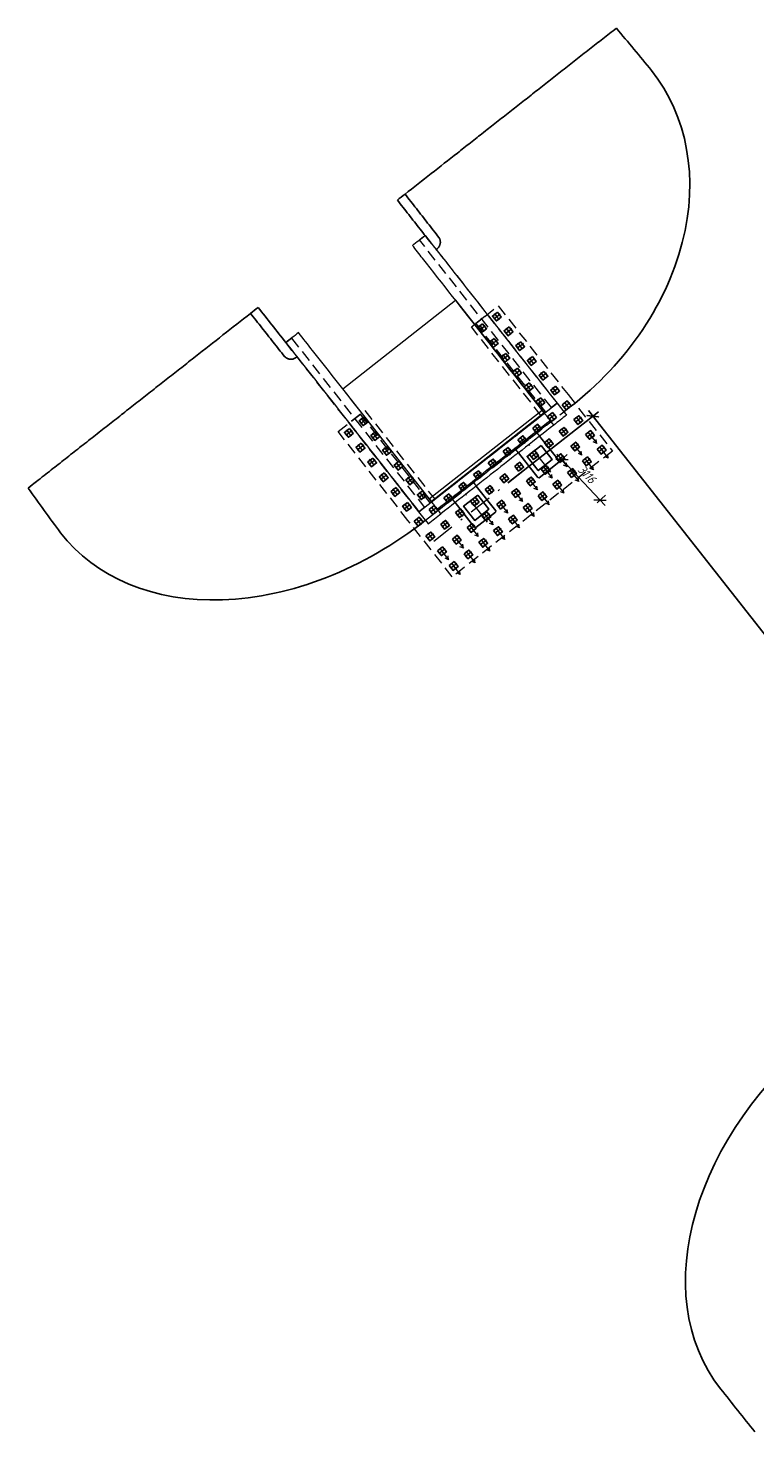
# Model space of a CAD drawing. Header units: metres. Extents: x 1285860 to 1560489, y -721344 to 834863.
# Tile 12 of 256: x 1298335 to 1298376, y 739196 to 739274. Entities that reach past the tile are written whole.
import ezdxf
from ezdxf.enums import TextEntityAlignment as Align

# ---------------------------------------------------------------- set-up
doc = ezdxf.new("R2010")
doc.units = ezdxf.units.M
doc.header["$LTSCALE"] = 0.2
doc.linetypes.add('DASHDOT2', pattern=[12.7, 6.35, -3.175, 0, -3.175])
doc.linetypes.add('HIDDEN2', pattern=[4.7625, 3.175, -1.5875])
doc.layers.get('0').update_dxf_attribs({"lineweight": 35})
for name, color, linetype in [('!OIS-G-stoiki', 90, 'Continuous'), ('!OIS-G-svai', 55, 'Continuous'), ('!OIS-K-zalivka-252', 252, 'Continuous')]:
    doc.layers.add(name, color=color, linetype=linetype)
for name, color, linetype, lineweight in [('!OIS-G-svai-osi', 30, 'DASHDOT2', 18), ('!OIS-K-osi', 30, 'DASHDOT2', 18), ('!OIS-K-razm', 10, 'Continuous', 20), ('!OIS-K-s0.5', 50, 'Continuous', 35)]:
    doc.layers.add(name, color=color, linetype=linetype, lineweight=lineweight)
doc.layers.add('!OIS-K-construct', color=125, linetype='Continuous', plot=False)
doc.styles.add('OIS_Ann', font='simplex.shx', dxfattribs={"width": 0.85, "oblique": 15, "height": 2.5})
doc.styles.add('Simplex', font='simplex.shx', dxfattribs={"width": 0.85, "oblique": 15})
doc.dimstyles.new('M200n', dxfattribs={"dimscale": 0.2, "dimtxt": 2.5, "dimasz": 2.5, "dimexe": 2, "dimexo": 0, "dimgap": 1, "dimtad": 1, "dimdec": 0, "dimlfac": 1000, "dimzin": 1, "dimdsep": 46, "dimtxsty": 'Simplex', "dimblk": 'ARCHTICK', "dimcen": 1.5, "dimdle": 2, "dimclrd": 256, "dimclre": 256, "dimclrt": 256, "dimazin": 0, "dimtfac": 1, "dimtdec": 0, "dimtmove": 0, "dimatfit": 3, "dimfxl": 1, "dimtolj": 1, "dimtzin": 9, "dimlwd": -1, "dimlwe": -1, "dimarcsym": 1})

# ---------------------------------------------------------------- blocks, each defined once
blk = doc.blocks.new('*U148')
at = {"layer": '!OIS-G-svai-osi'}
for p, q in [((0, 0.225), (0, -0.225)), ((0.225, 0), (-0.225, 0))]:
    blk.add_line(p, q, dxfattribs=at)
blk.add_lwpolyline([(-0.175, 0.175), (0.175, 0.175), (0.175, -0.175), (-0.175, -0.175)], close=True)
at = {"layer": '!OIS-K-construct', "style": 'OIS_Ann', "oblique": 15, "width": 0.85}
blk.add_text('ОП ', height=0.05, dxfattribs=at).set_placement((0, 0), align=Align.BOTTOM_RIGHT)
blk.add_text('СВ ', height=0.05, dxfattribs=at).set_placement((0, -0.1), align=Align.TOP_RIGHT)
blk.add_attdef('ОП_N', text='', height=0.05, dxfattribs=at).set_placement((0, 0), align=Align.BOTTOM_LEFT)
blk.add_attdef('СВ_N', text='', height=0.05, dxfattribs=at).set_placement((0, -0.1), align=Align.TOP_LEFT)
blk = doc.blocks.new('*U149')
at = {"layer": '!OIS-G-svai-osi'}
for p, q in [((0, 0.225), (0, -0.225)), ((0.225, 0), (-0.225, 0))]:
    blk.add_line(p, q, dxfattribs=at)
blk.add_lwpolyline([(-0.175, 0.175), (0.175, 0.175), (0.175, -0.175), (-0.175, -0.175)], close=True)
at = {"layer": '!OIS-K-construct', "style": 'OIS_Ann', "oblique": 15, "width": 0.85}
blk.add_text('ОП ', height=0.05, dxfattribs=at).set_placement((0, 0), align=Align.BOTTOM_RIGHT)
blk.add_text('СВ ', height=0.05, dxfattribs=at).set_placement((0, -0.1), align=Align.TOP_RIGHT)
blk.add_attdef('ОП_N', text='', height=0.05, dxfattribs=at).set_placement((0, 0), align=Align.BOTTOM_LEFT)
blk.add_attdef('СВ_N', text='', height=0.05, dxfattribs=at).set_placement((0, -0.1), align=Align.TOP_LEFT)
blk = doc.blocks.new('*U142')
at = {"layer": '!OIS-G-svai-osi'}
for p, q in [((0, 0.225), (0, -0.225)), ((0.225, 0), (-0.225, 0))]:
    blk.add_line(p, q, dxfattribs=at)
blk.add_lwpolyline([(-0.175, 0.175), (0.175, 0.175), (0.175, -0.175), (-0.175, -0.175)], close=True)
at = {"layer": '!OIS-K-construct', "style": 'OIS_Ann', "oblique": 15, "width": 0.85}
blk.add_text('ОП ', height=0.05, dxfattribs=at).set_placement((0, 0), align=Align.BOTTOM_RIGHT)
blk.add_text('СВ ', height=0.05, dxfattribs=at).set_placement((0, -0.1), align=Align.TOP_RIGHT)
blk.add_attdef('ОП_N', text='', height=0.05, dxfattribs=at).set_placement((0, 0), align=Align.BOTTOM_LEFT)
blk.add_attdef('СВ_N', text='', height=0.05, dxfattribs=at).set_placement((0, -0.1), align=Align.TOP_LEFT)
blk = doc.blocks.new('*U143')
at = {"layer": '!OIS-G-svai-osi'}
for p, q in [((0, 0.225), (0, -0.225)), ((0.225, 0), (-0.225, 0))]:
    blk.add_line(p, q, dxfattribs=at)
blk.add_lwpolyline([(-0.175, 0.175), (0.175, 0.175), (0.175, -0.175), (-0.175, -0.175)], close=True)
at = {"layer": '!OIS-K-construct', "style": 'OIS_Ann', "oblique": 15, "width": 0.85}
blk.add_text('ОП ', height=0.05, dxfattribs=at).set_placement((0, 0), align=Align.BOTTOM_RIGHT)
blk.add_text('СВ ', height=0.05, dxfattribs=at).set_placement((0, -0.1), align=Align.TOP_RIGHT)
blk.add_attdef('ОП_N', text='', height=0.05, dxfattribs=at).set_placement((0, 0), align=Align.BOTTOM_LEFT)
blk.add_attdef('СВ_N', text='', height=0.05, dxfattribs=at).set_placement((0, -0.1), align=Align.TOP_LEFT)
blk = doc.blocks.new('*U19')
at = {"layer": '!OIS-G-svai-osi'}
for p, q in [((0, 0.225), (0, -0.225)), ((0.225, 0), (-0.225, 0))]:
    blk.add_line(p, q, dxfattribs=at)
blk.add_lwpolyline([(-0.175, 0.175), (0.175, 0.175), (0.175, -0.175), (-0.175, -0.175)], close=True)
at = {"layer": '!OIS-K-construct', "style": 'OIS_Ann', "oblique": 15, "width": 0.85}
blk.add_text('ОП ', height=0.05, dxfattribs=at).set_placement((0, 0), align=Align.BOTTOM_RIGHT)
blk.add_text('СВ ', height=0.05, dxfattribs=at).set_placement((0, -0.1), align=Align.TOP_RIGHT)
blk.add_attdef('ОП_N', text='', height=0.05, dxfattribs=at).set_placement((0, 0), align=Align.BOTTOM_LEFT)
blk.add_attdef('СВ_N', text='', height=0.05, dxfattribs=at).set_placement((0, -0.1), align=Align.TOP_LEFT)
blk = doc.blocks.new('*U20')
at = {"layer": '!OIS-G-svai-osi'}
for p, q in [((0, 0.225), (0, -0.225)), ((0.225, 0), (-0.225, 0))]:
    blk.add_line(p, q, dxfattribs=at)
blk.add_lwpolyline([(-0.175, 0.175), (0.175, 0.175), (0.175, -0.175), (-0.175, -0.175)], close=True)
at = {"layer": '!OIS-K-construct', "style": 'OIS_Ann', "oblique": 15, "width": 0.85}
blk.add_text('ОП ', height=0.05, dxfattribs=at).set_placement((0, 0), align=Align.BOTTOM_RIGHT)
blk.add_text('СВ ', height=0.05, dxfattribs=at).set_placement((0, -0.1), align=Align.TOP_RIGHT)
blk.add_attdef('ОП_N', text='', height=0.05, dxfattribs=at).set_placement((0, 0), align=Align.BOTTOM_LEFT)
blk.add_attdef('СВ_N', text='', height=0.05, dxfattribs=at).set_placement((0, -0.1), align=Align.TOP_LEFT)
blk = doc.blocks.new('*U21')
at = {"layer": '!OIS-G-svai-osi'}
for p, q in [((0, 0.225), (0, -0.225)), ((0.225, 0), (-0.225, 0))]:
    blk.add_line(p, q, dxfattribs=at)
blk.add_lwpolyline([(-0.175, 0.175), (0.175, 0.175), (0.175, -0.175), (-0.175, -0.175)], close=True)
at = {"layer": '!OIS-K-construct', "style": 'OIS_Ann', "oblique": 15, "width": 0.85}
blk.add_text('ОП ', height=0.05, dxfattribs=at).set_placement((0, 0), align=Align.BOTTOM_RIGHT)
blk.add_text('СВ ', height=0.05, dxfattribs=at).set_placement((0, -0.1), align=Align.TOP_RIGHT)
blk.add_attdef('ОП_N', text='', height=0.05, dxfattribs=at).set_placement((0, 0), align=Align.BOTTOM_LEFT)
blk.add_attdef('СВ_N', text='', height=0.05, dxfattribs=at).set_placement((0, -0.1), align=Align.TOP_LEFT)
blk = doc.blocks.new('*U22')
at = {"layer": '!OIS-G-svai-osi'}
for p, q in [((0, 0.225), (0, -0.225)), ((0.225, 0), (-0.225, 0))]:
    blk.add_line(p, q, dxfattribs=at)
blk.add_lwpolyline([(-0.175, 0.175), (0.175, 0.175), (0.175, -0.175), (-0.175, -0.175)], close=True)
at = {"layer": '!OIS-K-construct', "style": 'OIS_Ann', "oblique": 15, "width": 0.85}
blk.add_text('ОП ', height=0.05, dxfattribs=at).set_placement((0, 0), align=Align.BOTTOM_RIGHT)
blk.add_text('СВ ', height=0.05, dxfattribs=at).set_placement((0, -0.1), align=Align.TOP_RIGHT)
blk.add_attdef('ОП_N', text='', height=0.05, dxfattribs=at).set_placement((0, 0), align=Align.BOTTOM_LEFT)
blk.add_attdef('СВ_N', text='', height=0.05, dxfattribs=at).set_placement((0, -0.1), align=Align.TOP_LEFT)
blk = doc.blocks.new('*U25')
at = {"layer": '!OIS-G-svai-osi'}
for p, q in [((0, 0.225), (0, -0.225)), ((0.225, 0), (-0.225, 0))]:
    blk.add_line(p, q, dxfattribs=at)
blk.add_lwpolyline([(-0.175, 0.175), (0.175, 0.175), (0.175, -0.175), (-0.175, -0.175)], close=True)
at = {"layer": '!OIS-K-construct', "style": 'OIS_Ann', "oblique": 15, "width": 0.85}
blk.add_text('ОП ', height=0.05, dxfattribs=at).set_placement((0, 0), align=Align.BOTTOM_RIGHT)
blk.add_text('СВ ', height=0.05, dxfattribs=at).set_placement((0, -0.1), align=Align.TOP_RIGHT)
blk.add_attdef('ОП_N', text='', height=0.05, dxfattribs=at).set_placement((0, 0), align=Align.BOTTOM_LEFT)
blk.add_attdef('СВ_N', text='', height=0.05, dxfattribs=at).set_placement((0, -0.1), align=Align.TOP_LEFT)
blk = doc.blocks.new('*U26')
at = {"layer": '!OIS-G-svai-osi'}
for p, q in [((0, 0.225), (0, -0.225)), ((0.225, 0), (-0.225, 0))]:
    blk.add_line(p, q, dxfattribs=at)
blk.add_lwpolyline([(-0.175, 0.175), (0.175, 0.175), (0.175, -0.175), (-0.175, -0.175)], close=True)
at = {"layer": '!OIS-K-construct', "style": 'OIS_Ann', "oblique": 15, "width": 0.85}
blk.add_text('ОП ', height=0.05, dxfattribs=at).set_placement((0, 0), align=Align.BOTTOM_RIGHT)
blk.add_text('СВ ', height=0.05, dxfattribs=at).set_placement((0, -0.1), align=Align.TOP_RIGHT)
blk.add_attdef('ОП_N', text='', height=0.05, dxfattribs=at).set_placement((0, 0), align=Align.BOTTOM_LEFT)
blk.add_attdef('СВ_N', text='', height=0.05, dxfattribs=at).set_placement((0, -0.1), align=Align.TOP_LEFT)
blk = doc.blocks.new('*U145')
at = {"layer": '!OIS-G-svai-osi'}
for p, q in [((0, 0.225), (0, -0.225)), ((0.225, 0), (-0.225, 0))]:
    blk.add_line(p, q, dxfattribs=at)
blk.add_lwpolyline([(-0.175, 0.175), (0.175, 0.175), (0.175, -0.175), (-0.175, -0.175)], close=True)
at = {"layer": '!OIS-K-construct', "style": 'OIS_Ann', "oblique": 15, "width": 0.85}
blk.add_text('ОП ', height=0.05, dxfattribs=at).set_placement((0, 0), align=Align.BOTTOM_RIGHT)
blk.add_text('СВ ', height=0.05, dxfattribs=at).set_placement((0, -0.1), align=Align.TOP_RIGHT)
blk.add_attdef('ОП_N', text='', height=0.05, dxfattribs=at).set_placement((0, 0), align=Align.BOTTOM_LEFT)
blk.add_attdef('СВ_N', text='', height=0.05, dxfattribs=at).set_placement((0, -0.1), align=Align.TOP_LEFT)
blk = doc.blocks.new('*U146')
at = {"layer": '!OIS-G-svai-osi'}
for p, q in [((0, 0.225), (0, -0.225)), ((0.225, 0), (-0.225, 0))]:
    blk.add_line(p, q, dxfattribs=at)
blk.add_lwpolyline([(-0.175, 0.175), (0.175, 0.175), (0.175, -0.175), (-0.175, -0.175)], close=True)
at = {"layer": '!OIS-K-construct', "style": 'OIS_Ann', "oblique": 15, "width": 0.85}
blk.add_text('ОП ', height=0.05, dxfattribs=at).set_placement((0, 0), align=Align.BOTTOM_RIGHT)
blk.add_text('СВ ', height=0.05, dxfattribs=at).set_placement((0, -0.1), align=Align.TOP_RIGHT)
blk.add_attdef('ОП_N', text='', height=0.05, dxfattribs=at).set_placement((0, 0), align=Align.BOTTOM_LEFT)
blk.add_attdef('СВ_N', text='', height=0.05, dxfattribs=at).set_placement((0, -0.1), align=Align.TOP_LEFT)
blk = doc.blocks.new('*U27')
at = {"layer": '!OIS-G-svai-osi'}
for p, q in [((0, 0.225), (0, -0.225)), ((0.225, 0), (-0.225, 0))]:
    blk.add_line(p, q, dxfattribs=at)
blk.add_lwpolyline([(-0.175, 0.175), (0.175, 0.175), (0.175, -0.175), (-0.175, -0.175)], close=True)
at = {"layer": '!OIS-K-construct', "style": 'OIS_Ann', "oblique": 15, "width": 0.85}
blk.add_text('ОП ', height=0.05, dxfattribs=at).set_placement((0, 0), align=Align.BOTTOM_RIGHT)
blk.add_text('СВ ', height=0.05, dxfattribs=at).set_placement((0, -0.1), align=Align.TOP_RIGHT)
blk.add_attdef('ОП_N', text='', height=0.05, dxfattribs=at).set_placement((0, 0), align=Align.BOTTOM_LEFT)
blk.add_attdef('СВ_N', text='', height=0.05, dxfattribs=at).set_placement((0, -0.1), align=Align.TOP_LEFT)
blk = doc.blocks.new('*U28')
at = {"layer": '!OIS-G-svai-osi'}
for p, q in [((0, 0.225), (0, -0.225)), ((0.225, 0), (-0.225, 0))]:
    blk.add_line(p, q, dxfattribs=at)
blk.add_lwpolyline([(-0.175, 0.175), (0.175, 0.175), (0.175, -0.175), (-0.175, -0.175)], close=True)
at = {"layer": '!OIS-K-construct', "style": 'OIS_Ann', "oblique": 15, "width": 0.85}
blk.add_text('ОП ', height=0.05, dxfattribs=at).set_placement((0, 0), align=Align.BOTTOM_RIGHT)
blk.add_text('СВ ', height=0.05, dxfattribs=at).set_placement((0, -0.1), align=Align.TOP_RIGHT)
blk.add_attdef('ОП_N', text='', height=0.05, dxfattribs=at).set_placement((0, 0), align=Align.BOTTOM_LEFT)
blk.add_attdef('СВ_N', text='', height=0.05, dxfattribs=at).set_placement((0, -0.1), align=Align.TOP_LEFT)
blk = doc.blocks.new('*U29')
at = {"layer": '!OIS-G-svai-osi'}
for p, q in [((0, 0.225), (0, -0.225)), ((0.225, 0), (-0.225, 0))]:
    blk.add_line(p, q, dxfattribs=at)
blk.add_lwpolyline([(-0.175, 0.175), (0.175, 0.175), (0.175, -0.175), (-0.175, -0.175)], close=True)
at = {"layer": '!OIS-K-construct', "style": 'OIS_Ann', "oblique": 15, "width": 0.85}
blk.add_text('ОП ', height=0.05, dxfattribs=at).set_placement((0, 0), align=Align.BOTTOM_RIGHT)
blk.add_text('СВ ', height=0.05, dxfattribs=at).set_placement((0, -0.1), align=Align.TOP_RIGHT)
blk.add_attdef('ОП_N', text='', height=0.05, dxfattribs=at).set_placement((0, 0), align=Align.BOTTOM_LEFT)
blk.add_attdef('СВ_N', text='', height=0.05, dxfattribs=at).set_placement((0, -0.1), align=Align.TOP_LEFT)
blk = doc.blocks.new('*U30')
at = {"layer": '!OIS-G-svai-osi'}
for p, q in [((0, 0.225), (0, -0.225)), ((0.225, 0), (-0.225, 0))]:
    blk.add_line(p, q, dxfattribs=at)
blk.add_lwpolyline([(-0.175, 0.175), (0.175, 0.175), (0.175, -0.175), (-0.175, -0.175)], close=True)
at = {"layer": '!OIS-K-construct', "style": 'OIS_Ann', "oblique": 15, "width": 0.85}
blk.add_text('ОП ', height=0.05, dxfattribs=at).set_placement((0, 0), align=Align.BOTTOM_RIGHT)
blk.add_text('СВ ', height=0.05, dxfattribs=at).set_placement((0, -0.1), align=Align.TOP_RIGHT)
blk.add_attdef('ОП_N', text='', height=0.05, dxfattribs=at).set_placement((0, 0), align=Align.BOTTOM_LEFT)
blk.add_attdef('СВ_N', text='', height=0.05, dxfattribs=at).set_placement((0, -0.1), align=Align.TOP_LEFT)
blk = doc.blocks.new('*U31')
at = {"layer": '!OIS-G-svai-osi'}
for p, q in [((0, 0.225), (0, -0.225)), ((0.225, 0), (-0.225, 0))]:
    blk.add_line(p, q, dxfattribs=at)
blk.add_lwpolyline([(-0.175, 0.175), (0.175, 0.175), (0.175, -0.175), (-0.175, -0.175)], close=True)
at = {"layer": '!OIS-K-construct', "style": 'OIS_Ann', "oblique": 15, "width": 0.85}
blk.add_text('ОП ', height=0.05, dxfattribs=at).set_placement((0, 0), align=Align.BOTTOM_RIGHT)
blk.add_text('СВ ', height=0.05, dxfattribs=at).set_placement((0, -0.1), align=Align.TOP_RIGHT)
blk.add_attdef('ОП_N', text='', height=0.05, dxfattribs=at).set_placement((0, 0), align=Align.BOTTOM_LEFT)
blk.add_attdef('СВ_N', text='', height=0.05, dxfattribs=at).set_placement((0, -0.1), align=Align.TOP_LEFT)
blk = doc.blocks.new('*U32')
at = {"layer": '!OIS-G-svai-osi'}
for p, q in [((0, 0.225), (0, -0.225)), ((0.225, 0), (-0.225, 0))]:
    blk.add_line(p, q, dxfattribs=at)
blk.add_lwpolyline([(-0.175, 0.175), (0.175, 0.175), (0.175, -0.175), (-0.175, -0.175)], close=True)
at = {"layer": '!OIS-K-construct', "style": 'OIS_Ann', "oblique": 15, "width": 0.85}
blk.add_text('ОП ', height=0.05, dxfattribs=at).set_placement((0, 0), align=Align.BOTTOM_RIGHT)
blk.add_text('СВ ', height=0.05, dxfattribs=at).set_placement((0, -0.1), align=Align.TOP_RIGHT)
blk.add_attdef('ОП_N', text='', height=0.05, dxfattribs=at).set_placement((0, 0), align=Align.BOTTOM_LEFT)
blk.add_attdef('СВ_N', text='', height=0.05, dxfattribs=at).set_placement((0, -0.1), align=Align.TOP_LEFT)
blk = doc.blocks.new('*U33')
at = {"layer": '!OIS-G-svai-osi'}
for p, q in [((0, 0.225), (0, -0.225)), ((0.225, 0), (-0.225, 0))]:
    blk.add_line(p, q, dxfattribs=at)
blk.add_lwpolyline([(-0.175, 0.175), (0.175, 0.175), (0.175, -0.175), (-0.175, -0.175)], close=True)
at = {"layer": '!OIS-K-construct', "style": 'OIS_Ann', "oblique": 15, "width": 0.85}
blk.add_text('ОП ', height=0.05, dxfattribs=at).set_placement((0, 0), align=Align.BOTTOM_RIGHT)
blk.add_text('СВ ', height=0.05, dxfattribs=at).set_placement((0, -0.1), align=Align.TOP_RIGHT)
blk.add_attdef('ОП_N', text='', height=0.05, dxfattribs=at).set_placement((0, 0), align=Align.BOTTOM_LEFT)
blk.add_attdef('СВ_N', text='', height=0.05, dxfattribs=at).set_placement((0, -0.1), align=Align.TOP_LEFT)
blk = doc.blocks.new('*U34')
at = {"layer": '!OIS-G-svai-osi'}
for p, q in [((0, 0.225), (0, -0.225)), ((0.225, 0), (-0.225, 0))]:
    blk.add_line(p, q, dxfattribs=at)
blk.add_lwpolyline([(-0.175, 0.175), (0.175, 0.175), (0.175, -0.175), (-0.175, -0.175)], close=True)
at = {"layer": '!OIS-K-construct', "style": 'OIS_Ann', "oblique": 15, "width": 0.85}
blk.add_text('ОП ', height=0.05, dxfattribs=at).set_placement((0, 0), align=Align.BOTTOM_RIGHT)
blk.add_text('СВ ', height=0.05, dxfattribs=at).set_placement((0, -0.1), align=Align.TOP_RIGHT)
blk.add_attdef('ОП_N', text='', height=0.05, dxfattribs=at).set_placement((0, 0), align=Align.BOTTOM_LEFT)
blk.add_attdef('СВ_N', text='', height=0.05, dxfattribs=at).set_placement((0, -0.1), align=Align.TOP_LEFT)
blk = doc.blocks.new('*U147')
at = {"layer": '!OIS-G-svai-osi'}
for p, q in [((0, 0.225), (0, -0.225)), ((0.225, 0), (-0.225, 0))]:
    blk.add_line(p, q, dxfattribs=at)
blk.add_lwpolyline([(-0.175, 0.175), (0.175, 0.175), (0.175, -0.175), (-0.175, -0.175)], close=True)
at = {"layer": '!OIS-K-construct', "style": 'OIS_Ann', "oblique": 15, "width": 0.85}
blk.add_text('ОП ', height=0.05, dxfattribs=at).set_placement((0, 0), align=Align.BOTTOM_RIGHT)
blk.add_text('СВ ', height=0.05, dxfattribs=at).set_placement((0, -0.1), align=Align.TOP_RIGHT)
blk.add_attdef('ОП_N', text='', height=0.05, dxfattribs=at).set_placement((0, 0), align=Align.BOTTOM_LEFT)
blk.add_attdef('СВ_N', text='', height=0.05, dxfattribs=at).set_placement((0, -0.1), align=Align.TOP_LEFT)
blk = doc.blocks.new('*U144')
at = {"layer": '!OIS-G-svai-osi'}
for p, q in [((0, 0.225), (0, -0.225)), ((0.225, 0), (-0.225, 0))]:
    blk.add_line(p, q, dxfattribs=at)
blk.add_lwpolyline([(-0.175, 0.175), (0.175, 0.175), (0.175, -0.175), (-0.175, -0.175)], close=True)
at = {"layer": '!OIS-K-construct', "style": 'OIS_Ann', "oblique": 15, "width": 0.85}
blk.add_text('ОП ', height=0.05, dxfattribs=at).set_placement((0, 0), align=Align.BOTTOM_RIGHT)
blk.add_text('СВ ', height=0.05, dxfattribs=at).set_placement((0, -0.1), align=Align.TOP_RIGHT)
blk.add_attdef('ОП_N', text='', height=0.05, dxfattribs=at).set_placement((0, 0), align=Align.BOTTOM_LEFT)
blk.add_attdef('СВ_N', text='', height=0.05, dxfattribs=at).set_placement((0, -0.1), align=Align.TOP_LEFT)
blk = doc.blocks.new('*U23')
at = {"layer": '!OIS-G-svai-osi'}
for p, q in [((0, 0.225), (0, -0.225)), ((0.225, 0), (-0.225, 0))]:
    blk.add_line(p, q, dxfattribs=at)
blk.add_lwpolyline([(-0.175, 0.175), (0.175, 0.175), (0.175, -0.175), (-0.175, -0.175)], close=True)
at = {"layer": '!OIS-K-construct', "style": 'OIS_Ann', "oblique": 15, "width": 0.85}
blk.add_text('ОП ', height=0.05, dxfattribs=at).set_placement((0, 0), align=Align.BOTTOM_RIGHT)
blk.add_text('СВ ', height=0.05, dxfattribs=at).set_placement((0, -0.1), align=Align.TOP_RIGHT)
blk.add_attdef('ОП_N', text='', height=0.05, dxfattribs=at).set_placement((0, 0), align=Align.BOTTOM_LEFT)
blk.add_attdef('СВ_N', text='', height=0.05, dxfattribs=at).set_placement((0, -0.1), align=Align.TOP_LEFT)
blk = doc.blocks.new('*U24')
at = {"layer": '!OIS-G-svai-osi'}
for p, q in [((0, 0.225), (0, -0.225)), ((0.225, 0), (-0.225, 0))]:
    blk.add_line(p, q, dxfattribs=at)
blk.add_lwpolyline([(-0.175, 0.175), (0.175, 0.175), (0.175, -0.175), (-0.175, -0.175)], close=True)
at = {"layer": '!OIS-K-construct', "style": 'OIS_Ann', "oblique": 15, "width": 0.85}
blk.add_text('ОП ', height=0.05, dxfattribs=at).set_placement((0, 0), align=Align.BOTTOM_RIGHT)
blk.add_text('СВ ', height=0.05, dxfattribs=at).set_placement((0, -0.1), align=Align.TOP_RIGHT)
blk.add_attdef('ОП_N', text='', height=0.05, dxfattribs=at).set_placement((0, 0), align=Align.BOTTOM_LEFT)
blk.add_attdef('СВ_N', text='', height=0.05, dxfattribs=at).set_placement((0, -0.1), align=Align.TOP_LEFT)
blk = doc.blocks.new('A$Cf9e7e406')
at = {"layer": '!OIS-K-s0.5', "linetype": 'HIDDEN2', "lineweight": 0}
blk.add_lwpolyline([(-3.775, 0), (3.775, 0), (3.775, 6.3), (5.675, 6.3), (5.675, 0), (5.675, 0), (5.675, -4), (-5.675, -4), (-5.675, 0), (-5.675, 6.3), (-3.775, 6.3)], close=True, dxfattribs=at)
at = {"layer": '!OIS-G-svai', "rotation": 270.000000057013}
for name, p in [('*U24', (-5.25, 5.875)), ('*U23', (-4.2, 5.875)), ('*U28', (4.2, 5.875)), ('*U27', (5.25, 5.875)), ('*U144', (-5.25, 4.825)), ('*U147', (-4.2, 4.825)), ('*U146', (4.2, 4.825)), ('*U145', (5.25, 4.825)), ('*U144', (-5.25, 3.775)), ('*U147', (-4.2, 3.775)), ('*U146', (4.2, 3.775)), ('*U145', (5.25, 3.775)), ('*U34', (-5.25, 2.725)), ('*U33', (-4.2, 2.725)), ('*U26', (4.2, 2.725)), ('*U25', (5.25, 2.725)), ('*U32', (-5.25, 1.675)), ('*U31', (-4.2, 1.675)), ('*U22', (4.2, 1.675)), ('*U21', (5.25, 1.675)), ('*U30', (-5.25, 0.625)), ('*U29', (-4.2, 0.625)), ('*U20', (4.2, 0.625)), ('*U19', (5.25, 0.625))]:
    blk.add_blockref(name, p, dxfattribs=at).add_auto_attribs({'ОП_N': '01', 'СВ_N': '01'})
at = {"layer": '!OIS-G-svai'}
for name, p in [('*U143', (-5.25, -0.425)), ('*U143', (-4.2, -0.425)), ('*U143', (-3.15, -0.425)), ('*U143', (-2.1, -0.425)), ('*U143', (-1.05, -0.425)), ('*U143', (0, -0.425)), ('*U143', (1.05, -0.425)), ('*U143', (2.1, -0.425)), ('*U143', (3.15, -0.425)), ('*U143', (4.2, -0.425)), ('*U143', (5.25, -0.425)), ('*U142', (-5.25, -1.475)), ('*U142', (-4.2, -1.475)), ('*U142', (-3.15, -1.475)), ('*U142', (-2.1, -1.475)), ('*U142', (-1.05, -1.475)), ('*U142', (0, -1.475)), ('*U142', (1.05, -1.475)), ('*U142', (2.1, -1.475)), ('*U142', (3.15, -1.475)), ('*U142', (4.2, -1.475)), ('*U142', (5.25, -1.475)), ('*U149', (-5.25, -2.525)), ('*U149', (-4.2, -2.525)), ('*U149', (-3.15, -2.525)), ('*U149', (-2.1, -2.525)), ('*U149', (-1.05, -2.525)), ('*U149', (0, -2.525)), ('*U149', (1.05, -2.525)), ('*U149', (2.1, -2.525)), ('*U149', (3.15, -2.525)), ('*U149', (4.2, -2.525)), ('*U149', (5.25, -2.525)), ('*U148', (-5.25, -3.575)), ('*U148', (-4.2, -3.575)), ('*U148', (-3.15, -3.575)), ('*U148', (-2.1, -3.575)), ('*U148', (-1.05, -3.575)), ('*U148', (0, -3.575)), ('*U148', (1.05, -3.575)), ('*U148', (2.1, -3.575)), ('*U148', (3.15, -3.575)), ('*U148', (4.2, -3.575)), ('*U148', (5.25, -3.575))]:
    blk.add_blockref(name, p, dxfattribs=at).add_auto_attribs({'ОП_N': '01', 'СВ_N': '01'})
blk = doc.blocks.new('устой')
at = {"layer": '!OIS-G-stoiki'}
for points in [[(-0.955, 3), (0.8, 3), (0.85, 2.95), (0.85, 1.55), (0.8, 1.5), (-0.955, 1.5)], [(-0.955, -1.5), (0.8, -1.5), (0.85, -1.55), (0.85, -2.95), (0.8, -3), (-0.955, -3)]]:
    blk.add_lwpolyline(points, dxfattribs=at)
for points in [[(-0.5, 2.75), (-0.5, 1.75), (0.5, 1.75), (0.5, 2.75)], [(-0.5, -1.75), (-0.5, -2.75), (0.5, -2.75), (0.5, -1.75)]]:
    blk.add_lwpolyline(points, close=True, dxfattribs=at)
at = {"layer": '!OIS-K-osi'}
for p, q in [((1.017, 2.25), (-1.2, 2.25)), ((1.017, -2.25), (-1.2, -2.25))]:
    blk.add_line(p, q, dxfattribs=at)
blk.add_lwpolyline([(0, -5.25), (0, 5.25)], dxfattribs=at)
at = {"layer": '!OIS-K-razm', "color": 90}
for points in [[(-1.2, -4.9), (-1.8, -4.9), (-1.8, 4.9), (-1.2, 4.9)], [(-1.8, 4), (-2, 4), (-2, -4), (-1.8, -4)]]:
    blk.add_lwpolyline(points, dxfattribs=at)
at = {"layer": '!OIS-K-razm'}
blk.add_lwpolyline([(-1.82, 4), (-1.82, -4), (-9.82, -4), (-9.82, 4)], close=True, dxfattribs=at)
at = {"color": 10, "linetype": 'HIDDEN2'}
for points in [[(-1.8, 4.1), (-8.1, 4.1), (-8.1, 4.9), (-1.8, 4.9)], [(-1.2, -4.9), (-1.2, 4.9)], [(-0.955, 1.5), (-1.2, 1.5), (-1.2, 3), (-0.955, 3)], [(-0.955, -3), (-1.2, -3), (-1.2, -1.5), (-0.955, -1.5)], [(-1.8, -4.1), (-8.1, -4.1), (-8.1, -4.9), (-1.8, -4.9)]]:
    blk.add_lwpolyline(points, dxfattribs=at)
at = {"color": 10}
for points in [[(0.725, 5.25), (1.327, 5.25)], [(1.327, 5.25), (1.143, 5.356)], [(1.327, 5.25), (1.143, 5.144)], [(1.775, 5.25), (2.377, 5.25)], [(2.377, 5.25), (2.193, 5.356)], [(2.377, 5.25), (2.193, 5.144)], [(0.725, 4.2), (1.327, 4.2)], [(1.327, 4.2), (1.143, 4.306)], [(1.327, 4.2), (1.143, 4.094)], [(1.775, 4.2), (2.377, 4.2)], [(2.377, 4.2), (2.193, 4.306)], [(2.377, 4.2), (2.193, 4.094)], [(0.725, 3.15), (1.327, 3.15)], [(1.327, 3.15), (1.143, 3.256)], [(1.327, 3.15), (1.143, 3.044)], [(1.775, 3.15), (2.377, 3.15)], [(2.377, 3.15), (2.193, 3.256)], [(2.377, 3.15), (2.193, 3.044)], [(0.725, 2.1), (1.327, 2.1)], [(1.327, 2.1), (1.143, 2.206)], [(1.327, 2.1), (1.143, 1.994)], [(1.775, 2.1), (2.377, 2.1)], [(2.377, 2.1), (2.193, 2.206)], [(2.377, 2.1), (2.193, 1.994)], [(0.725, 1.05), (1.327, 1.05)], [(1.327, 1.05), (1.143, 1.156)], [(1.327, 1.05), (1.143, 0.944)], [(1.775, 1.05), (2.377, 1.05)], [(2.377, 1.05), (2.193, 1.156)], [(2.377, 1.05), (2.193, 0.944)], [(0.725, 0), (1.327, 0)], [(1.327, 0), (1.143, 0.106)], [(1.327, 0), (1.143, -0.106)], [(1.775, 0), (2.377, 0)], [(2.377, 0), (2.193, 0.106)], [(2.377, 0), (2.193, -0.106)], [(0.725, -1.05), (1.327, -1.05)], [(1.327, -1.05), (1.143, -0.944)], [(1.327, -1.05), (1.143, -1.156)], [(1.775, -1.05), (2.377, -1.05)], [(2.377, -1.05), (2.193, -0.944)], [(2.377, -1.05), (2.193, -1.156)], [(0.725, -2.1), (1.327, -2.1)], [(1.327, -2.1), (1.143, -1.994)], [(1.327, -2.1), (1.143, -2.206)], [(1.775, -2.1), (2.377, -2.1)], [(2.377, -2.1), (2.193, -1.994)], [(2.377, -2.1), (2.193, -2.206)], [(1.327, -3.15), (1.143, -3.044)], [(2.377, -3.15), (2.193, -3.044)], [(0.725, -3.15), (1.327, -3.15)], [(1.327, -3.15), (1.143, -3.256)], [(1.775, -3.15), (2.377, -3.15)], [(2.377, -3.15), (2.193, -3.256)], [(0.725, -4.2), (1.327, -4.2)], [(1.327, -4.2), (1.143, -4.094)], [(1.327, -4.2), (1.143, -4.306)], [(1.775, -4.2), (2.377, -4.2)], [(2.377, -4.2), (2.193, -4.094)], [(2.377, -4.2), (2.193, -4.306)], [(0.725, -5.25), (1.327, -5.25)], [(1.327, -5.25), (1.143, -5.144)], [(1.327, -5.25), (1.143, -5.356)], [(1.775, -5.25), (2.377, -5.25)], [(2.377, -5.25), (2.193, -5.144)], [(2.377, -5.25), (2.193, -5.356)]]:
    blk.add_lwpolyline(points, dxfattribs=at)
at = {"color": 90, "linetype": 'Continuous', "lineweight": 0}
for points in [[(-1.2, 4.9), (-1.118, 4.9), (-1.037, 4.9), (-0.955, 4.9)], [(-0.955, 4.9), (-0.955, 4.6), (-0.955, 4.3), (-0.955, 4)], [(-1.2, 4), (-1.4, 4), (-1.6, 4), (-1.8, 4)], [(-0.955, 4), (-1.037, 4), (-1.118, 4), (-1.2, 4)], [(-1.2, -4), (-1.4, -4), (-1.6, -4), (-1.8, -4)], [(-0.955, -4), (-1.037, -4), (-1.118, -4), (-1.2, -4)], [(-0.955, -4.9), (-0.955, -4.6), (-0.955, -4.3), (-0.955, -4)], [(-1.2, -4.9), (-1.118, -4.9), (-1.037, -4.9), (-0.955, -4.9)]]:
    blk.add_open_spline(points, degree=3, dxfattribs=at)
for points, knots in [([(-1.285, -4), (-1.285, -3.333), (-1.285, -2.667), (-1.285, -1.333), (-1.285, -0.667), (-1.285, 0), (-1.285, 0.667), (-1.285, 1.333), (-1.285, 2.667), (-1.285, 3.333), (-1.285, 4)], [0, 0, 0, 0, 2.000347, 2.000347, 4.00069, 4.00069, 4.00069, 6.001037, 6.001037, 8.00138, 8.00138, 8.00138, 8.00138]), ([(-1.205, 4), (-1.205, 3.333), (-1.205, 2.667), (-1.205, 1.333), (-1.205, 0.667), (-1.205, 0), (-1.205, -0.667), (-1.205, -1.333), (-1.205, -2.667), (-1.205, -3.333), (-1.205, -4)], [0, 0, 0, 0, 2.000433, 2.000433, 4.000689, 4.000689, 4.000689, 6.001122, 6.001122, 8.001379, 8.001379, 8.001379, 8.001379]), ([(-0.955, 4), (-0.955, 2.667), (-0.955, 1.333), (-0.955, 0), (-0.955, -1.333), (-0.955, -2.667), (-0.955, -4)], [0, 0, 0, 0, 4.000688, 4.000688, 4.000688, 8.001376, 8.001376, 8.001376, 8.001376])]:
    blk.add_open_spline(points, degree=3, knots=knots, dxfattribs=at)
at = {"layer": '!OIS-K-razm', "rotation": 90}
blk.add_blockref('A$Cf9e7e406', (-1.8, 0), dxfattribs=at)
blk = doc.blocks.new('_ArchTick')
at = {"color": 0, "linetype": 'ByBlock', "const_width": 0.15}
blk.add_lwpolyline([(-0.5, -0.5), (0.5, 0.5)], dxfattribs=at)
blk = doc.blocks.new('*D50')
at = {"layer": '!OIS-K-construct', "transparency": 16777216}
for p, q in [((1298361.925, 739249), (1298366.972, 739252.967)), ((1298366.41, 739253.035), (1298387.732, 739225.912)), ((1298382.752, 739222.506), (1298387.8, 739226.474))]:
    blk.add_line(p, q, dxfattribs=at)
at = {"layer": 'Defpoints', "color": 0, "transparency": 16777216}
for p in [(1298361.925, 739249), (1298387.485, 739226.227), (1298382.752, 739222.506)]:
    blk.add_point(p, dxfattribs=at)
at = {"layer": '!OIS-K-construct', "transparency": 16777216, "xscale": 0.5, "yscale": 0.5, "zscale": 0.5}
for p, rotation in [((1298366.657, 739252.72), 128.1722667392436), ((1298387.485, 739226.227), 308.1722667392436)]:
    blk.add_blockref('_ArchTick', p, dxfattribs=dict(at, rotation=rotation))
at = {"layer": '!OIS-K-construct', "transparency": 16777216, "insert": (1298377.425, 739239.751), "char_height": 0.5, "attachment_point": 5, "rotation": 308.17227, "style": 'Simplex'}
blk.add_mtext('\\A1;33700', dxfattribs=at)
blk = doc.blocks.new('*D51')
at = {"layer": '!OIS-K-construct', "transparency": 16777216}
for p, q in [((1298364.659, 739250.599), (1298367.339, 739247.744)), ((1298364.769, 739250.155), (1298365.224, 739250.582)), ((1298366.902, 739247.883), (1298367.357, 739248.31))]:
    blk.add_line(p, q, dxfattribs=at)
at = {"layer": 'Defpoints', "color": 0, "transparency": 16777216}
for p in [(1298364.769, 739250.155), (1298366.902, 739247.883), (1298367.065, 739248.036)]:
    blk.add_point(p, dxfattribs=at)
at = {"layer": '!OIS-K-construct', "transparency": 16777216, "xscale": 0.5, "yscale": 0.5, "zscale": 0.5}
for p, rotation in [((1298364.932, 739250.308), 133.1954300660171), ((1298367.065, 739248.036), 313.1954300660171)]:
    blk.add_blockref('_ArchTick', p, dxfattribs=dict(at, rotation=rotation))
at = {"layer": '!OIS-K-construct', "transparency": 16777216, "insert": (1298366.327, 739249.48), "char_height": 0.5, "attachment_point": 5, "rotation": 313.19543, "style": 'Simplex'}
blk.add_mtext('\\A1;3116', dxfattribs=at)

msp = doc.modelspace()

# ---------------------------------------------------------------- linework, layer by layer
at = {"layer": '!OIS-K-razm', "color": 90}
for points in [[(1298356.5964, 739262.2498), (1298356.8322, 739262.4352), (1298357.0681, 739262.6206), (1298357.3039, 739262.806)], [(1298357.3039, 739262.806), (1298359.7574, 739259.685), (1298362.211, 739256.5641), (1298364.6645, 739253.4431)], [(1298350.2467, 739257.3824), (1298350.0109, 739257.197), (1298349.775, 739257.0116), (1298349.5392, 739256.8262)]]:
    msp.add_open_spline(points, degree=3, dxfattribs=at)
for points, knots in [([(1298363.957, 739252.8869), (1298362.8087, 739254.3475), (1298360.5447, 739257.2274), (1298358.0912, 739260.3484), (1298356.786, 739262.0087), (1298356.5964, 739262.2498)], [98.6737651, 98.6737651, 98.6737651, 98.6737651, 104.2476728, 109.6632957, 110.583434, 110.583434, 110.583434, 110.583434]), ([(1298357.6677, 739247.9426), (1298356.6257, 739249.2681), (1298354.4148, 739252.0804), (1298351.9412, 739255.227), (1298350.5095, 739257.0481), (1298350.2467, 739257.3824)], [98.6755839, 98.6755839, 98.6755839, 98.6755839, 103.7337142, 109.4072333, 110.6830226, 110.6830226, 110.6830226, 110.6830226]), ([(1298349.5392, 739256.8262), (1298349.802, 739256.4919), (1298350.0648, 739256.1576), (1298350.3276, 739255.8233), (1298351.4964, 739254.3365), (1298352.6652, 739252.8497), (1298353.8341, 739251.3629), (1298354.8761, 739250.0374), (1298355.9181, 739248.7119), (1298356.9602, 739247.3864)], [0.0100001, 0.0100001, 0.0100001, 0.0100001, 1.285746, 1.285746, 1.285746, 6.9593497, 6.9593497, 6.9593497, 12.0175614, 12.0175614, 12.0175614, 12.0175614])]:
    msp.add_open_spline(points, degree=3, knots=knots, dxfattribs=at)
at = {"layer": '!OIS-K-s0.5', "color": 10, "linetype": 'HIDDEN2', "lineweight": 0}
for points in [[(1298364.35, 739253.1959), (1298356.9895, 739262.5588), (1298357.3039, 739262.806), (1298364.6645, 739253.4431)], [(1298356.9602, 739247.3864), (1298349.5392, 739256.8262), (1298349.8536, 739257.0734), (1298357.2746, 739247.6336)]]:
    msp.add_lwpolyline(points, close=True, dxfattribs=at)
at = {"layer": '!OIS-K-zalivka-252', "extrusion": (0, 0, -1)}
for centre, major_axis, ratio, start_param, end_param in [((1298358.0796, 739262.689), (11.9106, 9.2405), 0.7927409, -0.0087631, 1.6013903), ((1298387.1589, 739208.9724), (13.3544, 10.5488), 0.7146996, -3.1383919, -1.5690663)]:
    msp.add_ellipse(centre, major_axis=major_axis, ratio=ratio, start_param=start_param, end_param=end_param, dxfattribs=at)
at = {"layer": '!OIS-K-zalivka-252'}
msp.add_ellipse((1298349.8923, 739256.377), major_axis=(-12.8573, -10.2415), ratio=0.7322249, start_param=-0.0086362, end_param=1.5657535, dxfattribs=at)
for points, knots in [([(1298356.1848, 739265.1062), (1298357.158, 739265.8713), (1298358.1312, 739266.6364), (1298359.3476, 739267.5927), (1298359.5909, 739267.7839), (1298360.0775, 739268.1665), (1298360.3208, 739268.3577), (1298360.8683, 739268.7881), (1298360.9898, 739268.8836), (1298361.5371, 739269.3139), (1298361.7804, 739269.5052), (1298362.1455, 739269.7922), (1298362.2672, 739269.8879), (1298362.5107, 739270.0793), (1298362.6325, 739270.175), (1298362.8759, 739270.3664), (1298362.9975, 739270.462), (1298363.253, 739270.6628), (1298363.3496, 739270.7388), (1298363.7259, 739271.0346), (1298363.9683, 739271.2251), (1298364.3356, 739271.5139), (1298364.4587, 739271.6106), (1298364.7066, 739271.8056), (1298364.8314, 739271.9037), (1298365.2074, 739272.1993), (1298365.46, 739272.3979), (1298365.842, 739272.6982), (1298365.9597, 739272.7907), (1298366.215, 739272.9914), (1298366.3405, 739273.09), (1298366.5912, 739273.2872), (1298366.7166, 739273.3857), (1298366.9672, 739273.5827), (1298367.0926, 739273.6813), (1298367.4689, 739273.9771), (1298367.72, 739274.1745), (1298367.971, 739274.3719)], [-40.2830943, -40.2830943, -40.2830943, -40.2830943, -36.0889999, -36.0889999, -35.0404754, -35.0404754, -33.9919497, -33.9919497, -32.6810791, -32.6810791, -31.6325553, -31.6325553, -31.108278, -31.108278, -30.5839993, -30.5839993, -30.0597412, -30.0597412, -29.4819545, -29.4819545, -28.433397, -28.433397, -27.9088496, -27.9088496, -27.3840552, -27.3840552, -26.3339332, -26.3339332, -25.7919877, -25.7919877, -25.2670014, -25.2670014, -24.7420443, -24.7420443, -24.2170804, -24.2170804, -23.1671053, -23.1671053, -23.1671053, -23.1671053]), ([(1298347.5682, 739258.4567), (1298347.0566, 739258.0545), (1298346.545, 739257.6523), (1298345.5222, 739256.8483), (1298345.0111, 739256.4465), (1298344.2442, 739255.8437), (1298343.9885, 739255.6426), (1298343.4771, 739255.2406), (1298343.2214, 739255.0396), (1298342.7101, 739254.6376), (1298342.4545, 739254.4367), (1298341.9206, 739254.0169), (1298341.71, 739253.8514), (1298341.1756, 739253.4313), (1298340.9196, 739253.2301), (1298340.5251, 739252.9199), (1298340.4201, 739252.8373), (1298340.1539, 739252.6281), (1298340.0265, 739252.5279), (1298339.771, 739252.3271), (1298339.6429, 739252.2264), (1298339.3839, 739252.0227), (1298339.2573, 739251.9233), (1298338.8642, 739251.6142), (1298338.5998, 739251.4063), (1298338.2024, 739251.094), (1298338.0699, 739250.9897), (1298337.8053, 739250.7817), (1298337.6732, 739250.6779), (1298337.2774, 739250.3668), (1298337.0142, 739250.1598), (1298336.4871, 739249.7455), (1298336.2233, 739249.5381), (1298335.5981, 739249.0466), (1298335.5293, 739248.9925), (1298335.168, 739248.7085)], [-40.2830941, -40.2830941, -40.2830941, -40.2830941, -38.1037835, -38.1037835, -35.9264901, -35.9264901, -34.8373375, -34.8373375, -33.7481857, -33.7481857, -32.6590434, -32.6590434, -31.4736744, -31.4736744, -30.3845056, -30.3845056, -29.7919212, -29.7919212, -29.2474028, -29.2474028, -28.7027533, -28.7027533, -28.1516583, -28.1516583, -27.0608131, -27.0608131, -26.5152776, -26.5152776, -25.9698157, -25.9698157, -24.8790212, -24.8790212, -23.7881877, -23.7881877, -22.2941542, -22.2941542, -22.2941542, -22.2941542])]:
    msp.add_open_spline(points, degree=3, knots=knots, dxfattribs=at)
for points in [[(1298367.971, 739274.3719), (1298368.6243, 739273.5831), (1298369.2776, 739272.7944), (1298369.9308, 739272.0056)], [(1298356.1848, 739265.1062), (1298356.0428, 739264.9946), (1298355.9008, 739264.883), (1298355.7589, 739264.7714)], [(1298355.7589, 739264.7714), (1298355.9698, 739264.5031), (1298356.3916, 739263.9665), (1298357.0244, 739263.1616), (1298357.4462, 739262.6251), (1298357.6571, 739262.3568)], [(1298358.0796, 739262.689), (1298357.8691, 739262.9575), (1298357.448, 739263.4947), (1298356.8164, 739264.3005), (1298356.3953, 739264.8377), (1298356.1848, 739265.1062)], [(1298358.0796, 739262.689), (1298358.0899, 739262.6722), (1298358.1085, 739262.6375), (1298358.1307, 739262.5827), (1298358.1465, 739262.5256), (1298358.1551, 739262.4671), (1298358.1563, 739262.408), (1298358.1502, 739262.3491), (1298358.1369, 739262.2915), (1298358.1164, 739262.236), (1298358.0892, 739262.1836), (1298358.0556, 739262.1349), (1298358.016, 739262.091), (1298357.9714, 739262.0523), (1298357.9388, 739262.03), (1298357.922, 739262.0199)], [(1298347.5682, 739258.4567), (1298347.7102, 739258.5684), (1298347.8521, 739258.68), (1298347.9941, 739258.7916)], [(1298349.4698, 739256.0448), (1298349.2585, 739256.3128), (1298348.836, 739256.8488), (1298348.2021, 739257.6528), (1298347.7795, 739258.1888), (1298347.5682, 739258.4567)], [(1298347.9941, 739258.7916), (1298348.5091, 739258.1365), (1298349.0242, 739257.4813), (1298349.5392, 739256.8262)], [(1298349.4698, 739256.0448), (1298349.4837, 739256.0309), (1298349.513, 739256.0046), (1298349.561, 739255.9701), (1298349.6128, 739255.9413), (1298349.6676, 739255.9191), (1298349.7248, 739255.904), (1298349.7834, 739255.896), (1298349.8425, 739255.8954), (1298349.9012, 739255.9021), (1298349.9586, 739255.9162), (1298350.0138, 739255.9373), (1298350.0659, 739255.9655), (1298350.1141, 739255.9997), (1298350.1434, 739256.0261), (1298350.1572, 739256.04)], [(1298335.168, 739248.7085), (1298335.7686, 739247.8783), (1298336.3692, 739247.0481), (1298336.9697, 739246.218)], [(1298375.6949, 739196.0531), (1298375.0566, 739196.8536), (1298374.4183, 739197.6541), (1298373.78, 739198.4547)]]:
    msp.add_open_spline(points, degree=3, dxfattribs=at)

# ---------------------------------------------------------------- block references
at = {"layer": '!OIS-K-razm', "rotation": 308.1722667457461}
msp.add_blockref('устой', (1298361.9248, 739248.9997), dxfattribs=at)

# ---------------------------------------------------------------- dimensions: what is measured, and where the dimension line sits
at = {"layer": '!OIS-K-construct'}
for p1, p2, distance, picture, middle in [((1298361.9248, 739248.9997), (1298382.7525, 739222.506), 6.0199, '*D50', (1298377.425, 739239.7514)), ((1298364.7693, 739250.1546), (1298366.9022, 739247.8829), 0.2238, '*D51', (1298366.3269, 739249.48))]:
    dim = msp.add_aligned_dim(p1=p1, p2=p2, distance=distance, dimstyle='M200n', dxfattribs=at)
    dim.commit()
    dim.dimension.update_dxf_attribs({"geometry": picture, "text_midpoint": middle})

doc.saveas('drawing.dxf')
